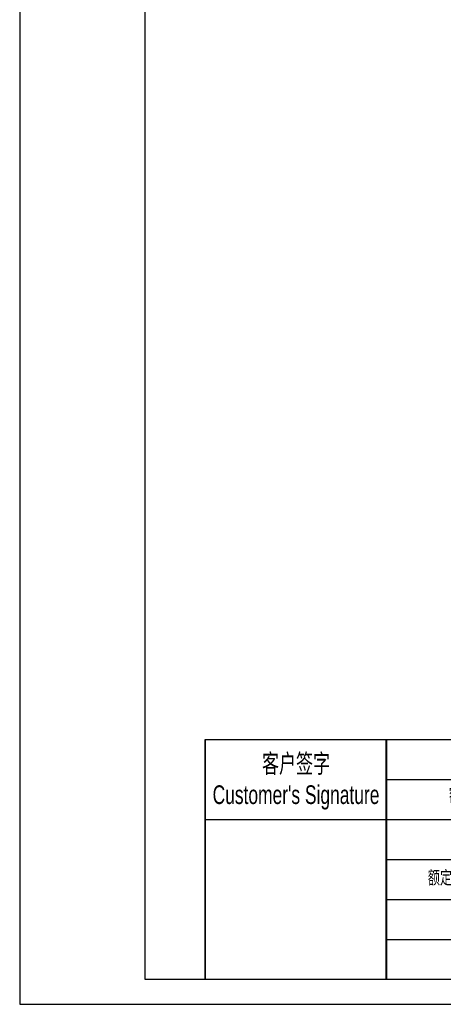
# Model space of a CAD drawing. Header units: millimetres. Extents: x 11380 to 12832, y -6962 to -5935.
# Tile 1 of 6: x 11380 to 11673, y -6962 to -6281. Entities that reach past the tile are written whole.
import ezdxf

# ---------------------------------------------------------------- set-up
doc = ezdxf.new("R2010")
doc.units = ezdxf.units.MM
doc.layers.get('0').update_dxf_attribs({"lineweight": 40})
doc.layers.add('7标注层', color=4, linetype='Continuous', lineweight=35)
doc.layers.add('SLD-0', color=7, linetype='Continuous', lineweight=18)
doc.layers.add('图框_外框线', color=7, linetype='Continuous')
doc.styles.add('标准', font='arial.ttf', dxfattribs={"width": 0.667})

msp = doc.modelspace()

# ---------------------------------------------------------------- linework, layer by layer
msp.add_line((11633.556, -6778.729), (11633.556, -6944.729))
at = {"layer": '7标注层', "color": 0}
msp.add_line((11508.335, -6778.729), (11508.335, -6944.7), dxfattribs=at)
at = {"layer": '图框_外框线'}
for p, q in [((11508.335, -6778.729), (12815.008, -6778.729)), ((11633.556, -6806.421), (12367.933, -6806.421)), ((11508.335, -6834.114), (12815.008, -6834.114)), ((11633.556, -6861.806), (12815.008, -6861.806)), ((11633.556, -6889.499), (12815.008, -6889.499)), ((11633.556, -6917.191), (12815.008, -6917.191))]:
    msp.add_line(p, q, dxfattribs=at)
at = {"layer": '图框_外框线', "color": 3}
msp.add_lwpolyline([(11380.052, -6961.989), (12832.297, -6961.989), (12832.297, -5935.044), (11380.052, -5935.044)], close=True, dxfattribs=at)
at = {"layer": '图框_外框线', "color": 3, "lineweight": 25}
msp.add_lwpolyline([(11466.495, -6944.7), (12815.008, -6944.7), (12815.008, -5952.333), (11466.495, -5952.333)], close=True, dxfattribs=at)

# ---------------------------------------------------------------- texts
at = {"layer": 'SLD-0', "color": 1, "attachment_point": 2, "style": '标准'}
for s, insert, char_height, width in [("客户签字\\PCustomer's Signature", (11571.162, -6788.975), 12.92312, 160.76497), ('额定扭矩 Rated Torque', (11721.242, -6812.603), 9.2308, 163.89035), ('额定输入转速 Rated Input speed', (11723.837, -6869.661), 9.2308, 144.86218)]:
    msp.add_mtext(s, dxfattribs=dict(at, insert=insert, char_height=char_height, width=width))

doc.saveas('drawing.dxf')
